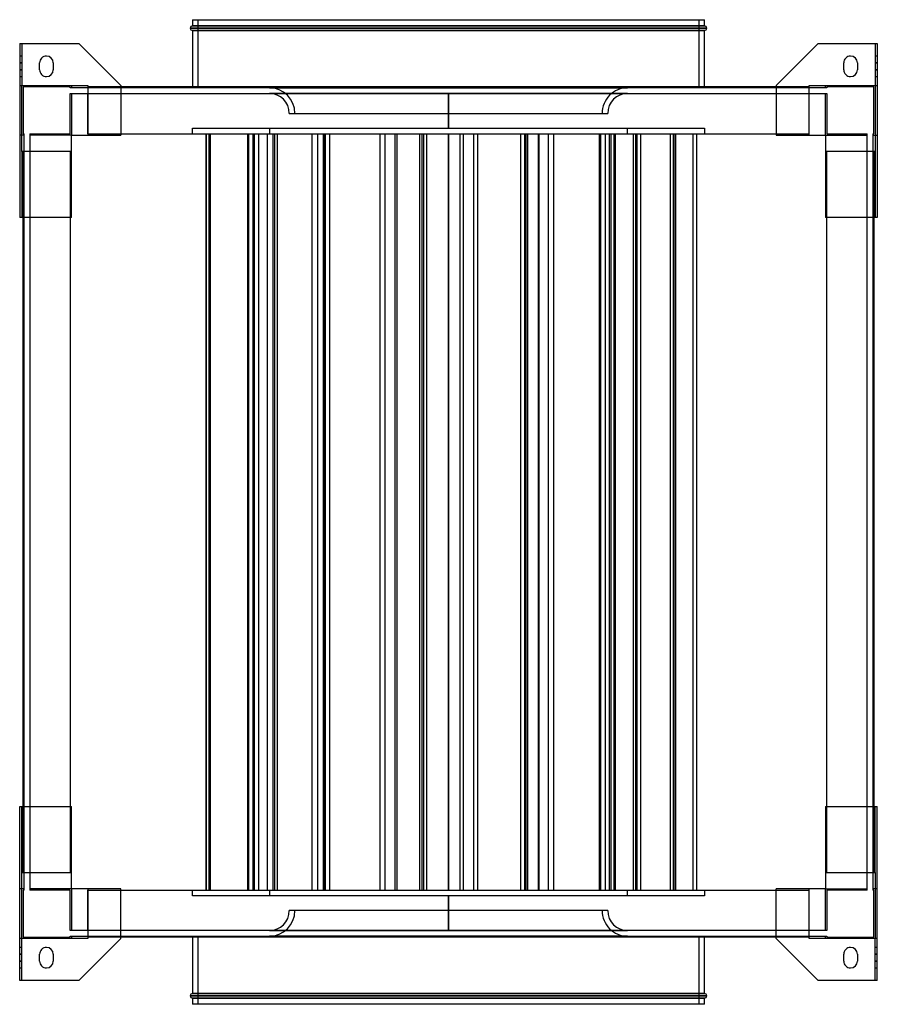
# Model space of a CAD drawing. Header units: millimetres. Extents: x -377 to 377, y -433 to 433.
import ezdxf

# ---------------------------------------------------------------- set-up
doc = ezdxf.new("R2010")
doc.units = ezdxf.units.MM
doc.layers.add('MAIN-1', color=7, linetype='Continuous')
doc.layers.add('MAIN-2', color=7, linetype='Continuous')

msp = doc.modelspace()

# ---------------------------------------------------------------- linework, layer by layer
at = {"layer": 'MAIN-1'}
for p, q in [((-225, 433), (225, 433)), ((-227, 425.5), (227, 425.5)), ((-225, 433), (-225, 427.5)), ((-225, 427.5), (225, 427.5)), ((225, 427.5), (225, 433)), ((225, 423.5), (-225, 423.5)), ((-225, 423.5), (-225, 374)), ((225, 374), (225, 423.5)), ((-377, 412), (-325, 412)), ((-377, 412), (-377, 259)), ((-288, 375), (-325, 412)), ((325, 412), (288, 375)), ((325, 412), (377, 412)), ((377, 412), (377, 259)), ((-359.5, 389), (-359.5, 395)), ((-347.5, 395), (-347.5, 389)), ((347.5, 389), (347.5, 395)), ((359.5, 395), (359.5, 389)), ((-288, 375), (-288, 331.5)), ((288, 374), (-288, 374)), ((288, 375), (288, 331.5)), ((-331.5, 259), (-331.5, 331.5)), ((-331.5, 331.5), (-288, 331.5)), ((-288, 332.5), (288, 332.5)), ((288, 331.5), (331.5, 331.5)), ((331.5, 331.5), (331.5, 259)), ((-331.5, 259), (-377, 259)), ((-374, -259), (-374, 259)), ((-332.5, 259), (-332.5, -259)), ((377, 259), (331.5, 259)), ((332.5, -259), (332.5, 259)), ((374, 259), (374, -259)), ((-377, -259), (-331.5, -259)), ((-377, -412), (-377, -259)), ((-331.5, -331.5), (-331.5, -259)), ((331.5, -259), (377, -259)), ((331.5, -259), (331.5, -331.5)), ((377, -412), (377, -259)), ((-288, -331.5), (-331.5, -331.5)), ((-288, -375), (-288, -331.5)), ((-288, -332.5), (288, -332.5)), ((288, -375), (288, -331.5)), ((331.5, -331.5), (288, -331.5)), ((-325, -412), (-288, -375)), ((288, -374), (-288, -374)), ((-225, -374), (-225, -423.5)), ((225, -423.5), (225, -374)), ((288, -375), (325, -412)), ((-359.5, -395), (-359.5, -389)), ((-347.5, -389), (-347.5, -395)), ((347.5, -395), (347.5, -389)), ((359.5, -389), (359.5, -395)), ((-325, -412), (-377, -412)), ((377, -412), (325, -412)), ((-225, -423.5), (225, -423.5)), ((227, -425.5), (-227, -425.5)), ((-225, -427.5), (-225, -433)), ((225, -427.5), (-225, -427.5)), ((225, -433), (-225, -433)), ((225, -433), (225, -427.5))]:
    msp.add_line(p, q, dxfattribs=at)
for centre, radius, start, end in [((-225, 425.5), 2, 89.99998, 180.00002), ((-225, 425.5), 2, 180.00002, 270.00002), ((225, 425.5), 2, 0, 89.99998), ((225, 425.5), 2, 270.00002, 0), ((-353.5, 395), 6, 89.99998, 180.00002), ((-353.5, 395), 6, 0, 89.99998), ((353.5, 395), 6, 89.99998, 180.00002), ((353.5, 395), 6, 0, 89.99998), ((-353.5, 389), 6, 180.00002, 270.00002), ((-353.5, 389), 6, 270.00002, 0), ((353.5, 389), 6, 180.00002, 270.00002), ((353.5, 389), 6, 270.00002, 0), ((-353.5, -389), 6, 89.99998, 180.00002), ((-353.5, -389), 6, 0, 89.99998), ((353.5, -389), 6, 89.99998, 180.00002), ((353.5, -389), 6, 0, 89.99998), ((-353.5, -395), 6, 180.00002, 270.00002), ((-353.5, -395), 6, 270.00002, 0), ((353.5, -395), 6, 180.00002, 270.00002), ((353.5, -395), 6, 270.00002, 0), ((-225, -425.5), 2, 89.99998, 180.00002), ((225, -425.5), 2, 0, 89.99998), ((-225, -425.5), 2, 180.00002, 270.00002), ((225, -425.5), 2, 270.00002, 0)]:
    msp.add_arc(centre, radius, start, end, dxfattribs=at)
at = {"layer": 'MAIN-2'}
for p, q in [((227, 425.5), (-227, 425.5)), ((225, 427.5), (-225, 427.5)), ((-220, 373), (-220, 433)), ((220, 433), (220, 373)), ((-225, 423.5), (225, 423.5)), ((-377, 412), (-377, 412)), ((-375, 412), (-375, 375)), ((-375, 412), (-375, 412)), ((-325, 412), (-325, 412)), ((325, 412), (325, 412)), ((375, 412), (375, 375)), ((375, 412), (375, 412)), ((377, 412), (377, 412)), ((-375, 401), (-377, 401)), ((-353.5, 401), (-353.5, 401)), ((353.5, 401), (353.5, 401)), ((377, 401), (375, 401)), ((-375, 395), (-377, 395)), ((-377, 395), (-375, 395)), ((-359.5, 395), (-359.5, 395)), ((-347.5, 395), (-347.5, 395)), ((347.5, 395), (347.5, 395)), ((359.5, 395), (359.5, 395)), ((377, 395), (375, 395)), ((375, 395), (377, 395)), ((-377, 389), (-375, 389)), ((-375, 389), (-377, 389)), ((-377, 383), (-375, 383)), ((-359.5, 389), (-359.5, 389)), ((-353.5, 383), (-353.5, 383)), ((-347.5, 389), (-347.5, 389)), ((347.5, 389), (347.5, 389)), ((353.5, 383), (353.5, 383)), ((359.5, 389), (359.5, 389)), ((375, 389), (377, 389)), ((377, 389), (375, 389)), ((375, 383), (377, 383)), ((-377, 375), (-375, 375)), ((-375, 375), (-317, 375)), ((-375, 375), (-375, 375)), ((-375, 331.5), (-375, 375)), ((-375, 331.5), (-375, 375)), ((-375, 375), (-375, 375)), ((-374, 374), (-374, 332.5)), ((-374, 374), (-374, 374)), ((-332.5, 374), (-374, 374)), ((-332.5, 373), (-332.5, 374)), ((-332.5, 374), (-332.5, 374)), ((-332.5, 373), (-332.5, 373)), ((-331.5, 373), (-332.5, 373)), ((-331.5, 375), (-331.5, 375)), ((-331.5, 375), (-331.5, 373)), ((-331.5, 375), (-331.5, 375)), ((-331.5, 373), (-331.5, 373)), ((-331.5, 373), (-331.5, 373)), ((-317, 373), (-331.5, 373)), ((-317, 375), (-317, 331.5)), ((-317, 375), (-317, 375)), ((-317, 375), (-317, 375)), ((-317, 374), (-317, 374)), ((-317, 374), (-317, 374)), ((-288, 374), (-317, 374)), ((-317, 373), (-317, 373)), ((-317, 373), (-317, 373)), ((317, 373), (-317, 373)), ((-288, 375), (-288, 375)), ((-225, 374), (-225, 373)), ((220, 373), (-220, 373)), ((0, 373.09), (-157.51, 373.09)), ((-157.51, 373.09), (0, 373.09)), ((-157.51, 373.09), (-157.51, 373)), ((157.51, 373.09), (0, 373.09)), ((0, 373.09), (157.51, 373.09)), ((0, 373), (0, 373.09)), ((0, 373.09), (0, 373)), ((157.51, 373.09), (157.51, 373)), ((225, 373), (225, 374)), ((288, 375), (288, 375)), ((317, 374), (288, 374)), ((317, 375), (375, 375)), ((317, 331.5), (317, 375)), ((317, 375), (317, 375)), ((317, 375), (317, 375)), ((317, 374), (317, 374)), ((317, 374), (317, 374)), ((317, 373), (317, 373)), ((317, 373), (317, 373)), ((331.5, 373), (317, 373)), ((331.5, 375), (331.5, 375)), ((331.5, 375), (331.5, 375)), ((331.5, 373), (331.5, 375)), ((332.5, 373), (331.5, 373)), ((331.5, 373), (331.5, 373)), ((331.5, 373), (331.5, 373)), ((332.5, 374), (332.5, 373)), ((332.5, 374), (332.5, 374)), ((374, 374), (332.5, 374)), ((332.5, 373), (332.5, 373)), ((374, 374), (374, 374)), ((374, 332.5), (374, 374)), ((375, 375), (375, 331.5)), ((375, 375), (375, 375)), ((375, 375), (377, 375)), ((375, 375), (375, 331.5)), ((375, 375), (375, 375)), ((-332.5, 368), (-331.5, 368)), ((-332.5, 368), (-332.5, 368)), ((-332.5, 332.5), (-332.5, 368)), ((-331.5, 368), (-317, 368)), ((-331.5, 368), (-331.5, 368)), ((-331.5, 368), (-331.5, 368)), ((-331.5, 368), (-331.5, 331.5)), ((-317, 368), (317, 368)), ((-317, 368), (-317, 368)), ((-317, 368), (-317, 368)), ((-317, 332.5), (-317, 368)), ((157.49, 368.09), (-157.49, 368.09)), ((-157.49, 368), (-157.49, 368.09)), ((-157.49, 368.09), (157.49, 368.09)), ((0, 337.5), (0, 368)), ((0, 368), (0, 337.5)), ((157.49, 368.09), (157.49, 368)), ((317, 368), (331.5, 368)), ((317, 368), (317, 368)), ((317, 368), (317, 368)), ((317, 332.5), (317, 368)), ((331.5, 368), (332.5, 368)), ((331.5, 368), (331.5, 368)), ((331.5, 368), (331.5, 368)), ((331.5, 331.5), (331.5, 368)), ((332.5, 368), (332.5, 368)), ((332.5, 368), (332.5, 332.5)), ((-140.01, 350.59), (140.01, 350.59)), ((-377, 331.5), (-377, 331.5)), ((-373, 331.5), (-377, 331.5)), ((-375, 331.5), (-375, 331.5)), ((-375, 317), (-375, 331.5)), ((-375, 331.5), (-375, 331.5)), ((-374, 332.5), (-374, 332.5)), ((-374, 332.5), (-373, 332.5)), ((-373, 332.5), (-373, 332.5)), ((-373, 331.5), (-373, 332.5)), ((-373, 317), (-373, 331.5)), ((-373, 331.5), (-373, 331.5)), ((-373, 331.5), (-373, 331.5)), ((-368, 332.5), (-368, 331.5)), ((-368, 332.5), (-332.5, 332.5)), ((-368, 332.5), (-368, 332.5)), ((-368, 331.5), (-368, 331.5)), ((-368, 331.5), (-368, 331.5)), ((-368, 331.5), (-368, 317)), ((-331.5, 331.5), (-368, 331.5)), ((-332.5, 332.5), (-332.5, 332.5)), ((-331.5, 331.5), (-331.5, 331.5)), ((-331.5, 331.5), (-331.5, 331.5)), ((-331.5, 331.5), (-331.5, 331.5)), ((-331.5, 331.5), (-331.5, 331.5)), ((-331.5, 331.5), (-331.5, 331.5)), ((-331.5, 331.5), (-331.5, 331.5)), ((-317, 332.5), (-317, 332.5)), ((-317, 332.5), (-317, 332.5)), ((-317, 332.5), (-317, 332.5)), ((-317, 332.5), (-317, 331.5)), ((-317, 332.5), (-317, 332.5)), ((-317, 332.5), (-288, 332.5)), ((-317, 331.5), (-317, 331.5)), ((-317, 331.5), (-317, 331.5)), ((-317, 331.5), (-317, 331.5)), ((-317, 331.5), (-317, 331.5)), ((-288, 331.5), (-288, 331.5)), ((-225, 337.5), (225, 337.5)), ((-225, 332.5), (-225, 337.5)), ((-213.38, 332.5), (-213.38, -332.5)), ((-213.1, 332.5), (-213.1, -332.5)), ((-210.83, 332.5), (-210.83, -332.5)), ((-209.5, 332.5), (-209.5, -332.5)), ((-176.78, 332.5), (-176.78, -332.5)), ((-175.96, 332.5), (-175.96, -332.5)), ((-175.7, 332.5), (-175.7, -332.5)), ((-171.95, 332.5), (-171.95, -332.5)), ((-170.91, 332.5), (-170.91, -332.5)), ((-167.02, 332.5), (-167.02, -332.5)), ((-159.31, 332.5), (-159.31, -332.5)), ((-157.5, 337.5), (-157.5, 332.5)), ((-154.48, 332.5), (-154.48, -332.5)), ((-152.95, 332.5), (-152.95, -332.5)), ((-150.68, 332.5), (-150.68, -332.5)), ((-120.16, 332.5), (-120.16, -332.5)), ((-115.22, 332.5), (-115.22, -332.5)), ((-110.19, 332.5), (-110.19, -332.5)), ((-109.6, 332.5), (-109.6, -332.5)), ((-108.55, 332.5), (-108.55, -332.5)), ((-108.4, 332.5), (-108.4, -332.5)), ((-108.29, 332.5), (-108.29, -332.5)), ((-104.67, 332.5), (-104.67, -332.5)), ((-60.24, 332.5), (-60.24, -332.5)), ((-56.05, 332.5), (-56.05, -332.5)), ((-47.18, 332.5), (-47.18, -332.5)), ((-45.38, 332.5), (-45.38, -332.5)), ((-25.63, 332.5), (-25.63, -332.5)), ((-23.48, 332.5), (-23.48, -332.5)), ((-22.1, 332.5), (-22.1, -332.5)), ((-19.28, 332.5), (-19.28, -332.5)), ((0, -332.5), (0, 332.5)), ((0, 332.5), (0, -332.5)), ((10.1, 332.5), (10.1, -332.5)), ((12.82, 332.5), (12.82, -332.5)), ((22.1, 332.5), (22.1, -332.5)), ((25.63, 332.5), (25.63, -332.5)), ((63.36, 332.5), (63.36, -332.5)), ((66.71, 332.5), (66.71, -332.5)), ((68.03, 332.5), (68.03, -332.5)), ((69.43, 332.5), (69.43, -332.5)), ((78.69, 332.5), (78.69, -332.5)), ((79.47, 332.5), (79.47, -332.5)), ((87.55, 332.5), (87.55, -332.5)), ((92.22, 332.5), (92.22, -332.5)), ((132.38, 332.5), (132.38, -332.5)), ((133.67, 332.5), (133.67, -332.5)), ((137.86, 332.5), (137.86, -332.5)), ((141.4, 332.5), (141.4, -332.5)), ((142.86, 332.5), (142.86, -332.5)), ((145.36, 332.5), (145.36, -332.5)), ((146.14, 332.5), (146.14, -332.5)), ((146.39, 332.5), (146.39, -332.5)), ((157.5, 332.5), (157.5, 337.5)), ((162.4, 332.5), (162.4, -332.5)), ((164.34, 332.5), (164.34, -332.5)), ((165.55, 332.5), (165.55, -332.5)), ((168.79, 332.5), (168.79, -332.5)), ((194.98, 332.5), (194.98, -332.5)), ((197.58, 332.5), (197.58, -332.5)), ((198.87, 332.5), (198.87, -332.5)), ((199.44, 332.5), (199.44, -332.5)), ((214.86, 332.5), (214.86, -332.5)), ((218, 332.5), (218, -332.5)), ((225, 337.5), (225, 332.5)), ((288, 332.5), (317, 332.5)), ((288, 331.5), (288, 331.5)), ((317, 332.5), (317, 332.5)), ((317, 332.5), (317, 332.5)), ((317, 332.5), (317, 332.5)), ((317, 331.5), (317, 332.5)), ((317, 332.5), (317, 332.5)), ((317, 331.5), (317, 331.5)), ((317, 331.5), (317, 331.5)), ((317, 331.5), (317, 331.5)), ((317, 331.5), (317, 331.5)), ((331.5, 331.5), (331.5, 331.5)), ((331.5, 331.5), (331.5, 331.5)), ((331.5, 331.5), (331.5, 331.5)), ((331.5, 331.5), (331.5, 331.5)), ((331.5, 331.5), (331.5, 331.5)), ((331.5, 331.5), (331.5, 331.5)), ((331.5, 331.5), (368, 331.5)), ((332.5, 332.5), (368, 332.5)), ((332.5, 332.5), (332.5, 332.5)), ((368, 331.5), (368, 332.5)), ((368, 332.5), (368, 332.5)), ((368, 331.5), (368, 331.5)), ((368, 317), (368, 331.5)), ((368, 331.5), (368, 331.5)), ((373, 332.5), (374, 332.5)), ((373, 332.5), (373, 332.5)), ((373, 332.5), (373, 331.5)), ((373, 331.5), (373, 317)), ((373, 331.5), (377, 331.5)), ((373, 331.5), (373, 331.5)), ((373, 331.5), (373, 331.5)), ((374, 332.5), (374, 332.5)), ((375, 331.5), (375, 331.5)), ((375, 331.5), (375, 331.5)), ((375, 331.5), (375, 317)), ((377, 331.5), (377, 331.5)), ((-375, 317), (-375, 259)), ((-331.5, 317), (-375, 317)), ((-375, 317), (-375, 317)), ((-375, 317), (-375, 317)), ((-374, 317), (-374, 317)), ((-374, 317), (-374, 317)), ((-374, 259), (-374, 317)), ((-373, 317), (-373, 317)), ((-373, 317), (-373, 317)), ((-373, -317), (-373, 317)), ((-332.5, 317), (-368, 317)), ((-368, 317), (-368, 317)), ((-368, 317), (-368, 317)), ((-368, 317), (-368, -317)), ((-332.5, 317), (-332.5, 317)), ((-331.5, 317), (-332.5, 317)), ((-332.5, 317), (-332.5, 317)), ((-332.5, 317), (-332.5, 317)), ((-332.5, 317), (-332.5, 317)), ((-332.5, 317), (-332.5, 259)), ((-331.5, 317), (-331.5, 317)), ((-331.5, 317), (-331.5, 317)), ((-331.5, 317), (-331.5, 317)), ((-331.5, 317), (-331.5, 317)), ((375, 317), (331.5, 317)), ((331.5, 317), (331.5, 317)), ((332.5, 317), (331.5, 317)), ((331.5, 317), (331.5, 317)), ((331.5, 317), (331.5, 317)), ((331.5, 317), (331.5, 317)), ((332.5, 317), (332.5, 317)), ((368, 317), (332.5, 317)), ((332.5, 317), (332.5, 317)), ((332.5, 259), (332.5, 317)), ((332.5, 317), (332.5, 317)), ((332.5, 317), (332.5, 317)), ((368, 317), (368, 317)), ((368, 317), (368, 317)), ((368, -317), (368, 317)), ((373, 317), (373, 317)), ((373, 317), (373, 317)), ((373, 317), (373, -317)), ((374, 317), (374, 317)), ((374, 317), (374, 317)), ((374, 317), (374, 259)), ((375, 317), (375, 259)), ((375, 317), (375, 317)), ((375, 317), (375, 317)), ((-377, 259), (-377, 259)), ((-375, 259), (-375, 259)), ((-331.5, 259), (-331.5, 259)), ((331.5, 259), (331.5, 259)), ((375, 259), (375, 259)), ((377, 259), (377, 259)), ((-377, -259), (-377, -259)), ((-375, -317), (-375, -259)), ((-375, -259), (-375, -259)), ((-374, -317), (-374, -259)), ((-332.5, -259), (-332.5, -317)), ((-331.5, -259), (-331.5, -259)), ((331.5, -259), (331.5, -259)), ((332.5, -317), (332.5, -259)), ((374, -259), (374, -317)), ((375, -317), (375, -259)), ((375, -259), (375, -259)), ((377, -259), (377, -259)), ((-375, -317), (-331.5, -317)), ((-375, -317), (-375, -317)), ((-375, -331.5), (-375, -317)), ((-375, -317), (-375, -317)), ((-374, -317), (-374, -317)), ((-374, -317), (-374, -317)), ((-373, -331.5), (-373, -317)), ((-373, -317), (-373, -317)), ((-373, -317), (-373, -317)), ((-368, -317), (-368, -317)), ((-368, -317), (-332.5, -317)), ((-368, -317), (-368, -317)), ((-368, -317), (-368, -331.5)), ((-332.5, -317), (-331.5, -317)), ((-332.5, -317), (-332.5, -317)), ((-332.5, -317), (-332.5, -317)), ((-332.5, -317), (-332.5, -317)), ((-332.5, -317), (-332.5, -317)), ((-331.5, -317), (-331.5, -317)), ((-331.5, -317), (-331.5, -317)), ((-331.5, -317), (-331.5, -317)), ((-331.5, -317), (-331.5, -317)), ((331.5, -317), (375, -317)), ((331.5, -317), (331.5, -317)), ((331.5, -317), (332.5, -317)), ((331.5, -317), (331.5, -317)), ((331.5, -317), (331.5, -317)), ((331.5, -317), (331.5, -317)), ((332.5, -317), (332.5, -317)), ((332.5, -317), (332.5, -317)), ((332.5, -317), (368, -317)), ((332.5, -317), (332.5, -317)), ((332.5, -317), (332.5, -317)), ((368, -317), (368, -317)), ((368, -317), (368, -317)), ((368, -331.5), (368, -317)), ((373, -317), (373, -317)), ((373, -317), (373, -331.5)), ((373, -317), (373, -317)), ((374, -317), (374, -317)), ((374, -317), (374, -317)), ((375, -317), (375, -317)), ((375, -317), (375, -317)), ((375, -317), (375, -331.5)), ((-377, -331.5), (-377, -331.5)), ((-373, -331.5), (-377, -331.5)), ((-375, -375), (-375, -331.5)), ((-375, -331.5), (-375, -331.5)), ((-375, -375), (-375, -331.5)), ((-375, -331.5), (-375, -331.5)), ((-373, -332.5), (-374, -332.5)), ((-374, -332.5), (-374, -374)), ((-374, -332.5), (-374, -332.5)), ((-373, -332.5), (-373, -331.5)), ((-373, -331.5), (-373, -331.5)), ((-373, -331.5), (-373, -331.5)), ((-373, -332.5), (-373, -332.5)), ((-368, -331.5), (-368, -332.5)), ((-368, -331.5), (-368, -331.5)), ((-368, -331.5), (-368, -331.5)), ((-331.5, -331.5), (-368, -331.5)), ((-332.5, -332.5), (-368, -332.5)), ((-368, -332.5), (-368, -332.5)), ((-332.5, -368), (-332.5, -332.5)), ((-332.5, -332.5), (-332.5, -332.5)), ((-331.5, -331.5), (-331.5, -331.5)), ((-331.5, -331.5), (-331.5, -368)), ((-331.5, -331.5), (-331.5, -331.5)), ((-331.5, -331.5), (-331.5, -331.5)), ((-331.5, -331.5), (-331.5, -331.5)), ((-331.5, -331.5), (-331.5, -331.5)), ((-331.5, -331.5), (-331.5, -331.5)), ((-317, -331.5), (-317, -375)), ((-317, -331.5), (-317, -331.5)), ((-317, -331.5), (-317, -331.5)), ((-317, -331.5), (-317, -332.5)), ((-317, -331.5), (-317, -331.5)), ((-317, -331.5), (-317, -331.5)), ((-317, -332.5), (-317, -332.5)), ((-317, -368), (-317, -332.5)), ((-317, -332.5), (-317, -332.5)), ((-317, -332.5), (-317, -332.5)), ((-317, -332.5), (-317, -332.5)), ((-317, -332.5), (-288, -332.5)), ((-288, -331.5), (-288, -331.5)), ((-225, -337.5), (-225, -332.5)), ((225, -337.5), (-225, -337.5)), ((-157.5, -332.5), (-157.5, -337.5)), ((0, -368), (0, -337.5)), ((0, -337.5), (0, -368)), ((157.5, -337.5), (157.5, -332.5)), ((225, -332.5), (225, -337.5)), ((288, -331.5), (288, -331.5)), ((288, -332.5), (317, -332.5)), ((317, -375), (317, -331.5)), ((317, -332.5), (317, -331.5)), ((317, -331.5), (317, -331.5)), ((317, -331.5), (317, -331.5)), ((317, -331.5), (317, -331.5)), ((317, -331.5), (317, -331.5)), ((317, -368), (317, -332.5)), ((317, -332.5), (317, -332.5)), ((317, -332.5), (317, -332.5)), ((317, -332.5), (317, -332.5)), ((317, -332.5), (317, -332.5)), ((331.5, -331.5), (331.5, -331.5)), ((331.5, -368), (331.5, -331.5)), ((331.5, -331.5), (331.5, -331.5)), ((331.5, -331.5), (331.5, -331.5)), ((331.5, -331.5), (331.5, -331.5)), ((331.5, -331.5), (331.5, -331.5)), ((331.5, -331.5), (331.5, -331.5)), ((331.5, -331.5), (368, -331.5)), ((332.5, -332.5), (332.5, -368)), ((368, -332.5), (332.5, -332.5)), ((332.5, -332.5), (332.5, -332.5)), ((368, -332.5), (368, -331.5)), ((368, -331.5), (368, -331.5)), ((368, -331.5), (368, -331.5)), ((368, -332.5), (368, -332.5)), ((377, -331.5), (373, -331.5)), ((373, -331.5), (373, -331.5)), ((373, -331.5), (373, -332.5)), ((373, -331.5), (373, -331.5)), ((374, -332.5), (373, -332.5)), ((373, -332.5), (373, -332.5)), ((374, -374), (374, -332.5)), ((374, -332.5), (374, -332.5)), ((375, -331.5), (375, -375)), ((375, -331.5), (375, -331.5)), ((375, -331.5), (375, -375)), ((375, -331.5), (375, -331.5)), ((377, -331.5), (377, -331.5)), ((140.01, -350.59), (-140.01, -350.59)), ((-332.5, -368), (-332.5, -368)), ((-331.5, -368), (-332.5, -368)), ((-331.5, -368), (-331.5, -368)), ((-331.5, -368), (-331.5, -368)), ((-317, -368), (-331.5, -368)), ((-317, -368), (-317, -368)), ((-317, -368), (-317, -368)), ((317, -368), (-317, -368)), ((-157.49, -368.09), (-157.49, -368)), ((-157.49, -368.09), (157.49, -368.09)), ((157.49, -368.09), (-157.49, -368.09)), ((157.49, -368), (157.49, -368.09)), ((317, -368), (317, -368)), ((317, -368), (317, -368)), ((331.5, -368), (317, -368)), ((332.5, -368), (331.5, -368)), ((331.5, -368), (331.5, -368)), ((331.5, -368), (331.5, -368)), ((332.5, -368), (332.5, -368)), ((-375, -375), (-377, -375)), ((-317, -375), (-375, -375)), ((-375, -412), (-375, -375)), ((-375, -375), (-375, -375)), ((-375, -375), (-375, -375)), ((-374, -374), (-332.5, -374)), ((-374, -374), (-374, -374)), ((-332.5, -373), (-331.5, -373)), ((-332.5, -373), (-332.5, -373)), ((-332.5, -374), (-332.5, -373)), ((-332.5, -374), (-332.5, -374)), ((-331.5, -373), (-317, -373)), ((-331.5, -373), (-331.5, -373)), ((-331.5, -373), (-331.5, -373)), ((-331.5, -373), (-331.5, -375)), ((-331.5, -375), (-331.5, -375)), ((-331.5, -375), (-331.5, -375)), ((-317, -373), (-317, -373)), ((-317, -373), (317, -373)), ((-317, -373), (-317, -373)), ((-317, -374), (-317, -374)), ((-317, -374), (-317, -374)), ((-288, -374), (-317, -374)), ((-317, -375), (-317, -375)), ((-317, -375), (-317, -375)), ((-288, -375), (-288, -375)), ((-225, -373), (-225, -374)), ((-220, -433), (-220, -373)), ((-220, -373), (220, -373)), ((-157.51, -373.09), (-157.51, -373)), ((-157.51, -373.09), (0, -373.09)), ((0, -373.09), (-157.51, -373.09)), ((0, -373), (0, -373.09)), ((0, -373.09), (0, -373)), ((0, -373.09), (157.51, -373.09)), ((157.51, -373.09), (0, -373.09)), ((157.51, -373.09), (157.51, -373)), ((220, -373), (220, -433)), ((225, -374), (225, -373)), ((317, -374), (288, -374)), ((288, -375), (288, -375)), ((317, -373), (331.5, -373)), ((317, -373), (317, -373)), ((317, -373), (317, -373)), ((317, -374), (317, -374)), ((317, -374), (317, -374)), ((375, -375), (317, -375)), ((317, -375), (317, -375)), ((317, -375), (317, -375)), ((331.5, -373), (332.5, -373)), ((331.5, -373), (331.5, -373)), ((331.5, -373), (331.5, -373)), ((331.5, -375), (331.5, -373)), ((331.5, -375), (331.5, -375)), ((331.5, -375), (331.5, -375)), ((332.5, -373), (332.5, -373)), ((332.5, -373), (332.5, -374)), ((332.5, -374), (374, -374)), ((332.5, -374), (332.5, -374)), ((374, -374), (374, -374)), ((375, -412), (375, -375)), ((375, -375), (375, -375)), ((377, -375), (375, -375)), ((375, -375), (375, -375)), ((-375, -383), (-377, -383)), ((-375, -389), (-377, -389)), ((-377, -389), (-375, -389)), ((-359.5, -389), (-359.5, -389)), ((-353.5, -383), (-353.5, -383)), ((-347.5, -389), (-347.5, -389)), ((347.5, -389), (347.5, -389)), ((353.5, -383), (353.5, -383)), ((359.5, -389), (359.5, -389)), ((377, -383), (375, -383)), ((377, -389), (375, -389)), ((375, -389), (377, -389)), ((-377, -395), (-375, -395)), ((-375, -395), (-377, -395)), ((-359.5, -395), (-359.5, -395)), ((-347.5, -395), (-347.5, -395)), ((347.5, -395), (347.5, -395)), ((359.5, -395), (359.5, -395)), ((375, -395), (377, -395)), ((377, -395), (375, -395)), ((-377, -401), (-375, -401)), ((-353.5, -401), (-353.5, -401)), ((353.5, -401), (353.5, -401)), ((375, -401), (377, -401)), ((-377, -412), (-377, -412)), ((-375, -412), (-375, -412)), ((-325, -412), (-325, -412)), ((325, -412), (325, -412)), ((375, -412), (375, -412)), ((377, -412), (377, -412)), ((225, -423.5), (-225, -423.5)), ((-227, -425.5), (227, -425.5)), ((-225, -427.5), (225, -427.5))]:
    msp.add_line(p, q, dxfattribs=at)
for centre, radius, start, end in [((-157.51, 350.59), 22.5, 0, 89.99998), ((157.51, 350.59), 22.5, 89.99998, 180.00002), ((-157.51, 350.59), 17.5, 0, 89.93449), ((157.51, 350.59), 17.5, 90.06547, 180.00002), ((-157.51, -350.59), 22.5, 270.00002, 0), ((-157.51, -350.59), 17.5, 270.06551, 0), ((157.51, -350.59), 22.5, 180.00002, 270.00002), ((157.51, -350.59), 17.5, 180.00002, 269.93453)]:
    msp.add_arc(centre, radius, start, end, dxfattribs=at)

doc.saveas('drawing.dxf')
